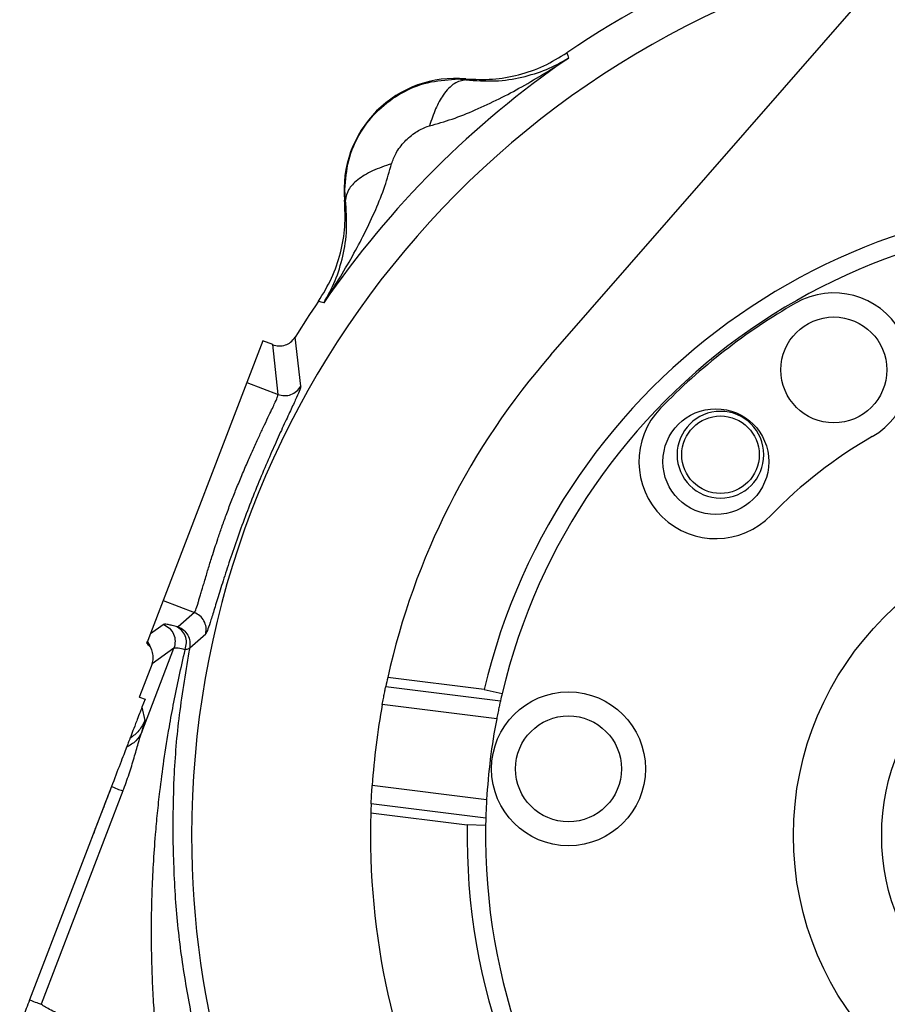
# Model space of a CAD drawing. Header units: inches. Extents: x 0.6 to 16.3, y 0.2 to 11.5.
# Tile 14 of 16: x 10.5 to 12.4, y 6.9 to 9. Entities that reach past the tile are written whole.
import ezdxf

# ---------------------------------------------------------------- set-up
doc = ezdxf.new("R2010")
doc.units = ezdxf.units.IN
doc.header["$MEASUREMENT"] = 0

msp = doc.modelspace()

# ---------------------------------------------------------------- linework, layer by layer
at = {"color": 7, "linetype": 'Continuous', "lineweight": 25}
for p, q in [((11.6261, 8.2924), (12.61, 9.419)), ((11.6611, 8.9468), (11.6629, 8.941)), ((11.6629, 8.941), (11.6646, 8.9354)), ((11.442, 8.8882), (11.4187, 8.8894)), ((11.4419, 8.8903), (11.442, 8.8882)), ((11.3579, 8.7871), (11.3633, 8.7887)), ((11.1814, 8.6276), (11.1802, 8.6505)), ((11.1814, 8.6276), (11.1793, 8.6278)), ((11.1286, 8.4067), (11.1228, 8.4085)), ((11.1342, 8.405), (11.1286, 8.4067)), ((11.0022, 8.3228), (10.9675, 8.2325)), ((11.0239, 8.3145), (11.0022, 8.3228)), ((11.0843, 8.2243), (11.0723, 8.3308)), ((11.0352, 8.2065), (11.0239, 8.3145)), ((10.9675, 8.2325), (10.7862, 7.7601)), ((10.9675, 8.2325), (11.0352, 8.2065)), ((10.7862, 7.7601), (10.7587, 7.6884)), ((10.7862, 7.7601), (10.8538, 7.7342)), ((10.8538, 7.7342), (10.8188, 7.7031)), ((10.7587, 7.6884), (10.7865, 7.7081)), ((10.7587, 7.6884), (10.7507, 7.6676)), ((10.8437, 7.6577), (10.8785, 7.6881)), ((10.7397, 7.4747), (10.8095, 7.6565)), ((10.8095, 7.6565), (10.7621, 7.6229)), ((10.7621, 7.6229), (10.7349, 7.5521)), ((11.2687, 7.574), (11.5171, 7.5429)), ((11.4815, 7.5669), (11.2728, 7.593)), ((11.4815, 7.5669), (11.5207, 7.5585)), ((10.7345, 7.5511), (10.7349, 7.5521)), ((10.7345, 7.5511), (10.7352, 7.5508)), ((10.7349, 7.5521), (10.7352, 7.5508)), ((10.7352, 7.5508), (10.747, 7.5463)), ((10.747, 7.5463), (10.7402, 7.5286)), ((11.5089, 7.5038), (11.261, 7.5348)), ((10.7402, 7.5286), (10.7465, 7.5003)), ((10.6743, 7.3569), (10.4968, 6.8947)), ((10.6992, 7.3473), (10.5218, 6.8851)), ((11.487, 7.3285), (11.2391, 7.3595)), ((11.4852, 7.2885), (11.2369, 7.3196)), ((11.2361, 7.3001), (11.4449, 7.274)), ((11.4849, 7.2725), (11.4449, 7.274))]:
    msp.add_line(p, q, dxfattribs=at)
for centre, radius in [((12.2393, 8.2597), 0.1147), ((11.9837, 8.0609), 0.1147), ((11.9937, 8.0759), 0.084), ((12.8187, 7.2509), 0.667), ((12.8187, 7.2509), 0.4758), ((11.6644, 7.3953), 0.1667), ((11.6644, 7.3953), 0.1147)]:
    msp.add_circle(centre, radius, dxfattribs=at)
for centre, radius, start, end in [((12.8187, 7.2509), 2.0533, 99.3216, 124.3161), ((12.8187, 7.2509), 2.0419, 124.4163, 145.5837), ((11.4191, 8.6505), 0.2409, 84.581, 185.4189), ((12.8187, 7.2509), 1.374, 359.0369, 166.7032), ((12.8187, 7.2509), 1.334, 359.0713, 166.6687), ((12.8187, 7.2509), 2.0533, 145.6839, 148.2695), ((12.2393, 8.2597), 0.1667, 299.87, 119.87), ((12.8187, 7.2509), 1.33, 119.87, 135.87), ((12.8187, 7.2509), 1.5833, 138.8685, 167.521), ((11.9837, 8.0609), 0.1667, 135.87, 315.87), ((11.9937, 8.0759), 0.094, 90, 270), ((11.9937, 8.0759), 0.094, 270, 90), ((12.8187, 7.2509), 0.9967, 119.87, 135.87), ((12.8187, 7.2509), 1.5833, 167.521, 168.226), ((12.8187, 7.2509), 1.334, 166.6687, 167.3555), ((12.8187, 7.2509), 1.5833, 169.6714, 176.0687), ((12.8187, 7.2509), 1.334, 169.0727, 176.6673), ((12.8187, 7.2509), 1.5833, 177.5141, 178.219), ((12.8187, 7.2509), 1.5833, 178.219, 206.8716), ((12.8187, 7.2509), 1.334, 178.3845, 179.0713), ((12.8187, 7.2509), 1.374, 179.0369, 346.7032), ((12.8187, 7.2509), 1.334, 179.0713, 346.6687)]:
    msp.add_arc(centre, radius, start, end, dxfattribs=at)
at = {"color": 8, "linetype": 'Continuous', "lineweight": 25}
for start, end in [(102.3209, 180), (180, 243.4191)]:
    msp.add_arc((12.8187, 7.2509), 1.9709, start, end, dxfattribs=at)
at = {"color": 7, "linetype": 'Continuous', "lineweight": 25}
for points, knots in [([(11.4419, 8.8903), (11.4611, 8.8895), (11.4996, 8.8878), (11.5568, 8.898), (11.6118, 8.9167), (11.6447, 8.9368), (11.6611, 8.9468)], [0, 0, 0, 0, 0.250001, 0.499992, 0.749987, 1, 1, 1, 1]), ([(11.3633, 8.7887), (11.3797, 8.7932), (11.4137, 8.8028), (11.4638, 8.823), (11.514, 8.8466), (11.5646, 8.8737), (11.6147, 8.903), (11.648, 8.9246), (11.6646, 8.9354)], [0, 0, 0, 0, 0.1486331, 0.3078873, 0.4785515, 0.6434185, 0.8214681, 1, 1, 1, 1]), ([(11.442, 8.8882), (11.4635, 8.8868), (11.5076, 8.8838), (11.5646, 8.8932), (11.6178, 8.9094), (11.649, 8.9267), (11.6646, 8.9354)], [0, 0, 0, 0, 0.2382183, 0.4864886, 0.7420458, 1, 1, 1, 1]), ([(11.1802, 8.6505), (11.1817, 8.6716), (11.1849, 8.7151), (11.2114, 8.7749), (11.2514, 8.8251), (11.3015, 8.8617), (11.3585, 8.8852), (11.3987, 8.888), (11.4187, 8.8894)], [0, 0, 0, 0, 0.169429, 0.348501, 0.514024, 0.677625, 0.839536, 1, 1, 1, 1]), ([(11.442, 8.8882), (11.4336, 8.8867), (11.4169, 8.8836), (11.3942, 8.859), (11.3759, 8.8266), (11.3675, 8.8013), (11.3633, 8.7887)], [0, 0, 0, 0, 0.279863, 0.559524, 0.779743, 1, 1, 1, 1]), ([(11.281, 8.7063), (11.2839, 8.7142), (11.2903, 8.7317), (11.3091, 8.7551), (11.3318, 8.7755), (11.3496, 8.7834), (11.3579, 8.7871)], [0, 0, 0, 0, 0.223044, 0.490182, 0.763245, 1, 1, 1, 1]), ([(11.1342, 8.405), (11.145, 8.4216), (11.1666, 8.4549), (11.1959, 8.505), (11.223, 8.5556), (11.2466, 8.6058), (11.2668, 8.656), (11.2764, 8.6899), (11.281, 8.7063)], [0, 0, 0, 0, 0.178529, 0.356578, 0.521448, 0.69211, 0.851366, 1, 1, 1, 1]), ([(11.281, 8.7063), (11.2667, 8.7015), (11.2381, 8.6919), (11.2062, 8.672), (11.185, 8.6499), (11.1826, 8.6351), (11.1814, 8.6276)], [0, 0, 0, 0, 0.2500574, 0.5, 0.7499426, 1, 1, 1, 1]), ([(11.1228, 8.4085), (11.1328, 8.4249), (11.153, 8.4578), (11.1716, 8.5128), (11.1818, 8.57), (11.1801, 8.6085), (11.1793, 8.6278)], [0, 0, 0, 0, 0.250013, 0.500008, 0.749999, 1, 1, 1, 1]), ([(11.1342, 8.405), (11.1429, 8.4206), (11.1602, 8.4518), (11.1764, 8.505), (11.1858, 8.5621), (11.1828, 8.6061), (11.1814, 8.6276)], [0, 0, 0, 0, 0.257954, 0.513511, 0.761782, 1, 1, 1, 1]), ([(11.0239, 8.3143), (11.028, 8.3132), (11.037, 8.3107), (11.0506, 8.3129), (11.0635, 8.3195), (11.0692, 8.3268), (11.0723, 8.3308)], [0, 0, 0, 0, 0.2330812, 0.5010579, 0.7272022, 1, 1, 1, 1]), ([(11.0239, 8.3145), (11.0239, 8.3145), (11.024, 8.3145), (11.0242, 8.3144), (11.0244, 8.3139), (11.0244, 8.3133), (11.0242, 8.3125), (11.0242, 8.3122)], [0, 0, 0, 0, 0.017991, 0.168858, 0.425294, 0.782963, 1, 1, 1, 1]), ([(11.0843, 8.2243), (11.084, 8.2223), (11.0833, 8.2184), (11.0757, 8.2009), (11.0643, 8.1763), (11.0491, 8.1437), (11.0312, 8.1045), (11.0115, 8.0599), (10.9911, 8.0113), (10.9711, 7.9609), (10.952, 7.9094), (10.9346, 7.8596), (10.9192, 7.8128), (10.9063, 7.7717), (10.8958, 7.7372), (10.8877, 7.711), (10.8816, 7.6931), (10.8796, 7.6897), (10.8785, 7.6881)], [0, 0, 0, 0, 0.062557, 0.125969, 0.18927, 0.251297, 0.313106, 0.375612, 0.437153, 0.499612, 0.56043, 0.623837, 0.686301, 0.748253, 0.810811, 0.87369, 0.9367, 1, 1, 1, 1]), ([(11.0352, 8.2065), (11.0398, 8.2053), (11.049, 8.2029), (11.0633, 8.2055), (11.076, 8.2126), (11.0816, 8.2204), (11.0843, 8.2243)], [0, 0, 0, 0, 0.250121, 0.5, 0.749879, 1, 1, 1, 1]), ([(10.8538, 7.7342), (10.8547, 7.7355), (10.8566, 7.7383), (10.8604, 7.7499), (10.8639, 7.7614), (10.8665, 7.7701), (10.8693, 7.7795), (10.8724, 7.7899), (10.8757, 7.8013), (10.8807, 7.818), (10.8862, 7.8362), (10.8925, 7.8564), (10.8982, 7.8739), (10.9052, 7.8952), (10.9132, 7.9187), (10.9229, 7.946), (10.9335, 7.974), (10.9449, 8.0029), (10.957, 8.0322), (10.9693, 8.0608), (10.9814, 8.088), (10.9927, 8.1127), (11.0036, 8.136), (11.0133, 8.1563), (11.0213, 8.1729), (11.0286, 8.1886), (11.0343, 8.2015), (11.0349, 8.2049), (11.0352, 8.2065)], [0, 0, 0, 0, 0.059241, 0.121016, 0.142811, 0.166293, 0.191463, 0.211182, 0.234323, 0.260888, 0.305413, 0.327726, 0.357993, 0.38577, 0.422042, 0.459256, 0.500194, 0.538652, 0.580418, 0.625499, 0.665658, 0.708803, 0.750364, 0.796435, 0.838068, 0.875263, 0.940316, 1, 1, 1, 1]), ([(10.8785, 7.6881), (10.8791, 7.6928), (10.8801, 7.7023), (10.8754, 7.7161), (10.8666, 7.7276), (10.8581, 7.732), (10.8538, 7.7342)], [0, 0, 0, 0, 0.250121, 0.5, 0.749879, 1, 1, 1, 1]), ([(10.8145, 7.7038), (10.8107, 7.7047), (10.8029, 7.7067), (10.7947, 7.7082), (10.7888, 7.7089), (10.7872, 7.7083), (10.7865, 7.7081)], [0, 0, 0, 0, 0.249999, 0.500002, 0.749994, 1, 1, 1, 1]), ([(10.8188, 7.7031), (10.8185, 7.703), (10.818, 7.7029), (10.8157, 7.7035), (10.8145, 7.7038)], [0, 0, 0, 0, 0.498313, 1, 1, 1, 1]), ([(10.834, 7.6535), (10.8352, 7.6585), (10.8377, 7.6686), (10.8347, 7.6839), (10.8268, 7.6967), (10.8186, 7.7014), (10.8145, 7.7038)], [0, 0, 0, 0, 0.250166, 0.5, 0.749834, 1, 1, 1, 1]), ([(10.8188, 7.7031), (10.823, 7.701), (10.8314, 7.6967), (10.8402, 7.6853), (10.845, 7.6718), (10.8441, 7.6624), (10.8437, 7.6577)], [0, 0, 0, 0, 0.250115, 0.5, 0.749885, 1, 1, 1, 1]), ([(10.7506, 7.6673), (10.7507, 7.6675), (10.7508, 7.6679), (10.7516, 7.6701), (10.7523, 7.6719), (10.7523, 7.6719)], [0, 0, 0, 0, 0.565129, 0.995407, 1, 1, 1, 1]), ([(10.7621, 7.6229), (10.7632, 7.6267), (10.7655, 7.6346), (10.7641, 7.6472), (10.7593, 7.6589), (10.7535, 7.6648), (10.7507, 7.6676)], [0, 0, 0, 0, 0.240908, 0.500322, 0.756906, 1, 1, 1, 1]), ([(10.7523, 7.6719), (10.7534, 7.6698), (10.7574, 7.6621), (10.7593, 7.657), (10.7607, 7.6533)], [0, 0, 0, 0, 0.277203, 1, 1, 1, 1]), ([(10.7688, 6.8441), (10.7675, 6.8615), (10.7649, 6.8973), (10.7624, 6.9525), (10.7609, 7.0096), (10.7609, 7.068), (10.7622, 7.1276), (10.765, 7.1893), (10.7691, 7.2469), (10.7739, 7.2995), (10.7798, 7.3531), (10.788, 7.4156), (10.7983, 7.48), (10.8094, 7.5407), (10.8208, 7.5964), (10.8295, 7.6342), (10.834, 7.6535)], [0, 0, 0, 0, 0.063078, 0.129607, 0.19961, 0.270265, 0.341801, 0.417142, 0.496299, 0.553761, 0.611985, 0.695612, 0.787208, 0.854724, 0.925655, 1, 1, 1, 1]), ([(10.8437, 7.6577), (10.8354, 7.6094), (10.8197, 7.5169), (10.8081, 7.3808), (10.8073, 7.2928), (10.8069, 7.2509)], [0, 0, 0, 0, 0.364547, 0.69769, 1, 1, 1, 1]), ([(10.834, 7.6535), (10.8284, 7.6548), (10.8154, 7.6577), (10.8116, 7.6569), (10.8095, 7.6565)], [0, 0, 0, 0, 0.428425, 1, 1, 1, 1]), ([(10.8437, 7.6577), (10.8434, 7.6573), (10.8428, 7.6563), (10.8404, 7.6546), (10.8366, 7.654), (10.834, 7.6535)], [0, 0, 0, 0, 0.222981, 0.458165, 1, 1, 1, 1]), ([(11.261, 7.5348), (11.2618, 7.5392), (11.2635, 7.5481), (11.2658, 7.5599), (11.2676, 7.5688), (11.2685, 7.573), (11.2686, 7.5738), (11.2687, 7.574)], [0, 0, 0, 0, 0.227843, 0.455685, 0.683524, 0.910929, 1, 1, 1, 1]), ([(11.5171, 7.5429), (11.5169, 7.5421), (11.5165, 7.5405), (11.5148, 7.5328), (11.5125, 7.5221), (11.5104, 7.5118), (11.5092, 7.5056), (11.5089, 7.5038)], [0, 0, 0, 0, 0.226402, 0.45278, 0.679787, 0.907621, 1, 1, 1, 1]), ([(10.7402, 7.5286), (10.7401, 7.5283), (10.7399, 7.5278), (10.7394, 7.5267), (10.7386, 7.5245), (10.7367, 7.5197), (10.7328, 7.5093), (10.7237, 7.4858), (10.7185, 7.4721), (10.7143, 7.4613)], [0, 0, 0, 0, 0.001741, 0.003641, 0.008281, 0.022255, 0.072182, 0.26473, 1, 1, 1, 1]), ([(10.7397, 7.4747), (10.7418, 7.4815), (10.7461, 7.495), (10.7464, 7.4985), (10.7465, 7.5003)], [0, 0, 0, 0, 0.499976, 1, 1, 1, 1]), ([(10.6992, 7.3473), (10.7038, 7.3597), (10.7127, 7.384), (10.7234, 7.419), (10.7322, 7.4506), (10.7372, 7.4669), (10.7397, 7.4747)], [0, 0, 0, 0, 0.2653219, 0.5226501, 0.7687642, 1, 1, 1, 1]), ([(10.7397, 7.4747), (10.736, 7.4679), (10.7286, 7.4544), (10.7142, 7.4463), (10.707, 7.4422)], [0, 0, 0, 0, 0.500117, 1, 1, 1, 1]), ([(10.7143, 7.4613), (10.7137, 7.4595), (10.7124, 7.4563), (10.7087, 7.4465), (10.707, 7.4422)], [0, 0, 0, 0, 0.562261, 1, 1, 1, 1]), ([(10.707, 7.4422), (10.705, 7.437), (10.701, 7.4267), (10.69, 7.3979), (10.6806, 7.3735), (10.6743, 7.3569)], [0, 0, 0, 0, 0.240081, 0.482631, 1, 1, 1, 1]), ([(10.6726, 7.3527), (10.6726, 7.3525), (10.6725, 7.3522), (10.6714, 7.3495), (10.6696, 7.3448), (10.6632, 7.3282), (10.6567, 7.3113), (10.6512, 7.2968)], [0, 0, 0, 0, 0.0985825, 0.1873718, 0.2757504, 0.3788912, 1, 1, 1, 1]), ([(11.2369, 7.3196), (11.2369, 7.3204), (11.237, 7.3221), (11.2373, 7.33), (11.2379, 7.3409), (11.2385, 7.3514), (11.239, 7.3577), (11.2391, 7.3595)], [0, 0, 0, 0, 0.226671, 0.453324, 0.680425, 0.908112, 1, 1, 1, 1]), ([(11.487, 7.3285), (11.4867, 7.3239), (11.4862, 7.3149), (11.4857, 7.3029), (11.4854, 7.2938), (11.4853, 7.2895), (11.4852, 7.2887), (11.4852, 7.2885)], [0, 0, 0, 0, 0.228055, 0.456107, 0.684156, 0.911593, 1, 1, 1, 1]), ([(10.6512, 7.2968), (10.6454, 7.2817), (10.6387, 7.2642), (10.632, 7.2468), (10.6301, 7.2418), (10.6289, 7.2388), (10.6288, 7.2385), (10.6287, 7.2383)], [0, 0, 0, 0, 0.624426, 0.728797, 0.817035, 0.904355, 1, 1, 1, 1]), ([(10.8069, 7.2509), (10.8081, 7.2054), (10.8107, 7.1168), (10.8245, 6.9857), (10.8398, 6.9009), (10.8472, 6.8597)], [0, 0, 0, 0, 0.3518933, 0.6847445, 1, 1, 1, 1]), ([(10.4968, 6.8947), (10.4944, 6.8884), (10.4896, 6.8758), (10.4832, 6.8591), (10.478, 6.8457), (10.4763, 6.8412), (10.4754, 6.8389)], [0, 0, 0, 0, 0.251507, 0.499291, 0.747608, 1, 1, 1, 1]), ([(10.5744, 6.8569), (10.5633, 6.8623), (10.5393, 6.8739), (10.5279, 6.8812), (10.5218, 6.8851)], [0, 0, 0, 0, 0.461896, 1, 1, 1, 1])]:
    msp.add_open_spline(points, degree=3, knots=knots, dxfattribs=at)
for points in [[(10.7865, 7.7081), (10.7911, 7.7057), (10.8005, 7.7008), (10.8095, 7.6874), (10.8134, 7.6718), (10.8108, 7.6616), (10.8095, 7.6565)], [(10.7465, 7.5003), (10.7427, 7.4925), (10.7352, 7.4769), (10.7213, 7.4665), (10.7143, 7.4613)], [(10.6743, 7.3569), (10.68, 7.3547), (10.6914, 7.3503), (10.6966, 7.3483), (10.6992, 7.3473)], [(10.4968, 6.8947), (10.5026, 6.8925), (10.514, 6.8881), (10.5192, 6.8861), (10.5218, 6.8851)]]:
    msp.add_open_spline(points, degree=3, dxfattribs=at)

doc.saveas('drawing.dxf')
